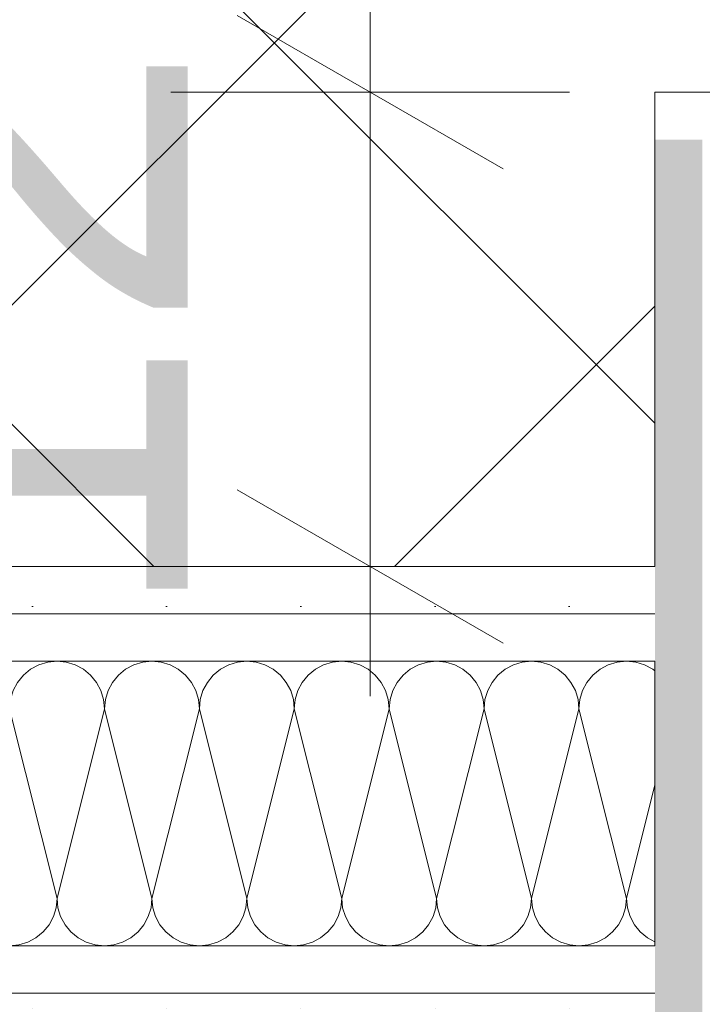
# Model space of a CAD drawing. Header units: metres. Extents: x -3.6 to 84.5, y -11 to 16.8.
# Tile 231 of 256: x 43.378 to 43.557, y 3.82 to 4.079. Entities that reach past the tile are written whole.
import ezdxf

# ---------------------------------------------------------------- set-up
doc = ezdxf.new("R2010")
doc.units = ezdxf.units.M
doc.header["$MEASUREMENT"] = 0
doc.linetypes.add('Punktlinie weit', pattern=[0.060000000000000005, 0.01, -0.05])
for name, color, linetype in [('154 - Bemaßung_ Beschriftung.Ausbau - Deckenspiegel', 7, 'Continuous'), ('Neubau_606 - Struktur.Wand Innen Ausbau', 7, 'Continuous'), ('Neubau_651 - Abdeckung.Decke abgehängt_ bekleidet', 7, 'Continuous')]:
    doc.layers.add(name, color=color, linetype=linetype)
doc.styles.add('ERSTELLTER_STIL_2', font='txt')
doc.dimstyles.new('ERSTELLTER_STIL__1', dxfattribs={"dimtxt": 0.1, "dimasz": 0.0532, "dimexe": 0.18, "dimexo": 0.0625, "dimgap": 0, "dimtad": 1, "dimzin": 0, "dimdsep": 46, "dimtxsty": 'ERSTELLTER_STIL_2', "dimblk": 'ARROWHEAD_2', "dimblk1": 'ARROWHEAD_2', "dimblk2": 'ARROWHEAD_2', "dimcen": 0.09, "dimse1": 1, "dimse2": 1, "dimclrd": 7, "dimclre": 7, "dimclrt": 7, "dimazin": 0, "dimtfac": 1, "dimtdec": 4, "dimtmove": 2, "dimatfit": 3, "dimfxl": 1, "dimtolj": 1, "dimtzin": 0, "dimarcsym": 0})
doc.dimstyles.new('ERSTELLTER_STIL__2', dxfattribs={"dimtxt": 0.1, "dimasz": 0.0532, "dimexe": 0.18, "dimexo": 0.0625, "dimgap": 0, "dimtad": 1, "dimzin": 0, "dimdsep": 46, "dimtxsty": 'ERSTELLTER_STIL_2', "dimblk": 'ARROWHEAD_2', "dimblk1": 'ARROWHEAD_2', "dimblk2": 'ARROWHEAD_2', "dimcen": 0.09, "dimse1": 1, "dimse2": 1, "dimclrd": 7, "dimclre": 7, "dimclrt": 7, "dimazin": 0, "dimtfac": 1, "dimtdec": 4, "dimtmove": 0, "dimatfit": 3, "dimfxl": 1, "dimtolj": 1, "dimtzin": 0, "dimarcsym": 0})
pattern_1 = [(45, (0, 0), (-0.01767766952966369, 0.01767766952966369), [0, -0.025])]

# ---------------------------------------------------------------- blocks, each defined once
blk = doc.blocks.new('*X133')
at = {"layer": 'Neubau_606 - Struktur.Wand Innen Ausbau', "color": 7, "linetype": 'Continuous', "lineweight": 5}
for p, q in [((43.21006377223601, 3.909758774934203), (43.2099890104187, 3.909736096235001)), ((43.21250235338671, 3.909998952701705), (43.21006377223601, 3.909758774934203)), ((43.21494103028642, 3.909758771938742), (43.21250244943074, 3.909998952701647)), ((43.2172859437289, 3.909047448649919), (43.21494103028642, 3.909758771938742)), ((43.21944702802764, 3.907892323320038), (43.2172859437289, 3.909047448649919)), ((43.23271885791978, 3.9090474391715), (43.23055777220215, 3.907892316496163)), ((43.23506377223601, 3.909758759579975), (43.23271885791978, 3.9090474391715)), ((43.23750235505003, 3.9099989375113), (43.23506377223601, 3.909758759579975)), ((43.23994103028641, 3.909758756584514), (43.23750244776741, 3.909998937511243)), ((43.2422859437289, 3.909047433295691), (43.23994103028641, 3.909758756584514)), ((43.24444702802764, 3.907892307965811), (43.2422859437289, 3.909047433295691)), ((43.25771885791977, 3.909047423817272), (43.25555777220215, 3.907892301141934)), ((43.260063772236, 3.909758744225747), (43.25771885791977, 3.909047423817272)), ((43.26250235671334, 3.909998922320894), (43.260063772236, 3.909758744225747)), ((43.26494103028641, 3.909758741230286), (43.26250244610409, 3.909998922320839)), ((43.26728594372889, 3.909047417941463), (43.26494103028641, 3.909758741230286)), ((43.26944702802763, 3.907892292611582), (43.26728594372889, 3.909047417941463)), ((43.28271885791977, 3.909047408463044), (43.28055777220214, 3.907892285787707)), ((43.285063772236, 3.90975872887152), (43.28271885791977, 3.909047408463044)), ((43.28750240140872, 3.909998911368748), (43.285063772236, 3.90975872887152)), ((43.28994103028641, 3.909758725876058), (43.28750240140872, 3.909998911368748)), ((43.29228594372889, 3.909047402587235), (43.28994103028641, 3.909758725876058)), ((43.29444702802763, 3.907892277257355), (43.29228594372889, 3.909047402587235)), ((43.30771885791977, 3.909047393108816), (43.30555777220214, 3.907892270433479)), ((43.310063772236, 3.909758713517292), (43.30771885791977, 3.909047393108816)), ((43.31250240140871, 3.909998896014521), (43.310063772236, 3.909758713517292)), ((43.3149410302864, 3.90975871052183), (43.31250240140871, 3.909998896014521)), ((43.31728594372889, 3.909047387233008), (43.3149410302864, 3.90975871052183)), ((43.31944702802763, 3.907892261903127), (43.31728594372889, 3.909047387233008)), ((43.33271885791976, 3.909047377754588), (43.33055777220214, 3.907892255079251)), ((43.33506377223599, 3.909758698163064), (43.33271885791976, 3.909047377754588)), ((43.33750240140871, 3.909998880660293), (43.33506377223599, 3.909758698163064)), ((43.3399410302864, 3.909758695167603), (43.33750240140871, 3.909998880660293)), ((43.34228594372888, 3.90904737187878), (43.3399410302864, 3.909758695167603)), ((43.34444702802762, 3.907892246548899), (43.34228594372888, 3.90904737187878)), ((43.35771885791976, 3.909047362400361), (43.35555777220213, 3.907892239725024)), ((43.36006377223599, 3.909758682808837), (43.35771885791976, 3.909047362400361)), ((43.3625024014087, 3.909998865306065), (43.36006377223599, 3.909758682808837)), ((43.3649410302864, 3.909758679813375), (43.3625024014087, 3.909998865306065)), ((43.36728594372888, 3.909047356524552), (43.3649410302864, 3.909758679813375)), ((43.36944702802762, 3.907892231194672), (43.36728594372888, 3.909047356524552)), ((43.38271885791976, 3.909047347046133), (43.38055777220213, 3.907892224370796)), ((43.38506377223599, 3.909758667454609), (43.38271885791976, 3.909047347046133)), ((43.3875024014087, 3.909998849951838), (43.38506377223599, 3.909758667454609)), ((43.38994103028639, 3.909758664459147), (43.3875024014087, 3.909998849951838)), ((43.39228594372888, 3.909047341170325), (43.38994103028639, 3.909758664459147)), ((43.39444702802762, 3.907892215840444), (43.39228594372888, 3.909047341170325)), ((43.40771885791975, 3.909047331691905), (43.40555777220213, 3.907892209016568)), ((43.41006377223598, 3.909758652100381), (43.40771885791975, 3.909047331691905)), ((43.41250240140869, 3.90999883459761), (43.41006377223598, 3.909758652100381)), ((43.41494103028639, 3.90975864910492), (43.41250240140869, 3.90999883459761)), ((43.41728594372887, 3.909047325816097), (43.41494103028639, 3.90975864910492)), ((43.41944702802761, 3.907892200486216), (43.41728594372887, 3.909047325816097)), ((43.43271885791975, 3.909047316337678), (43.43055777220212, 3.90789219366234)), ((43.43506377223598, 3.909758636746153), (43.43271885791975, 3.909047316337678)), ((43.43750240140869, 3.909998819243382), (43.43506377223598, 3.909758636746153)), ((43.43994103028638, 3.909758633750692), (43.43750240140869, 3.909998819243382)), ((43.44228594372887, 3.909047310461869), (43.43994103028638, 3.909758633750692)), ((43.44444702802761, 3.907892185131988), (43.44228594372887, 3.909047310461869)), ((43.45771885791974, 3.90904730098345), (43.45555777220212, 3.907892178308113)), ((43.46006377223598, 3.909758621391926), (43.45771885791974, 3.90904730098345)), ((43.46250240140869, 3.909998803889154), (43.46006377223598, 3.909758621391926)), ((43.46494103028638, 3.909758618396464), (43.46250240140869, 3.909998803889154)), ((43.46728594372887, 3.909047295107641), (43.46494103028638, 3.909758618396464)), ((43.46944702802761, 3.907892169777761), (43.46728594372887, 3.909047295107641)), ((43.48271885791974, 3.909047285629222), (43.48055777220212, 3.907892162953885)), ((43.48506377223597, 3.909758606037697), (43.48271885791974, 3.909047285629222)), ((43.48750240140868, 3.909998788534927), (43.48506377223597, 3.909758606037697)), ((43.48994103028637, 3.909758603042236), (43.48750240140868, 3.909998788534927)), ((43.49228594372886, 3.909047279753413), (43.48994103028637, 3.909758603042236)), ((43.4944470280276, 3.907892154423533), (43.49228594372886, 3.909047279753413)), ((43.50771885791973, 3.909047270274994), (43.50555777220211, 3.907892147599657)), ((43.51006377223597, 3.90975859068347), (43.50771885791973, 3.909047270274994)), ((43.51250237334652, 3.909998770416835), (43.51006377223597, 3.90975859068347)), ((43.51494103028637, 3.909758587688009), (43.51250242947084, 3.9099987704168)), ((43.51728594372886, 3.909047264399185), (43.51494103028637, 3.909758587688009)), ((43.5194470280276, 3.907892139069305), (43.51728594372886, 3.909047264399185)), ((43.53271885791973, 3.909047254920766), (43.53055777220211, 3.907892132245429)), ((43.53506377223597, 3.909758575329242), (43.53271885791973, 3.909047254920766)), ((43.53750237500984, 3.909998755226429), (43.53506377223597, 3.909758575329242)), ((43.53994103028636, 3.90975857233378), (43.53750242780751, 3.909998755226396)), ((43.54228594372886, 3.909047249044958), (43.53994103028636, 3.90975857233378)), ((43.5444470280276, 3.907892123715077), (43.54228594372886, 3.909047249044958)), ((43.22134123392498, 3.906337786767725), (43.21944702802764, 3.907892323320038)), ((43.22289576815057, 3.904443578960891), (43.22134123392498, 3.906337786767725)), ((43.22866356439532, 3.906337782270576), (43.22710902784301, 3.904443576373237)), ((43.23055777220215, 3.907892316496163), (43.22866356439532, 3.906337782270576)), ((43.24634123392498, 3.906337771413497), (43.24444702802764, 3.907892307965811)), ((43.24789576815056, 3.904443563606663), (43.24634123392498, 3.906337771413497)), ((43.25366356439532, 3.906337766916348), (43.25210902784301, 3.904443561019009)), ((43.25555777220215, 3.907892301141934), (43.25366356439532, 3.906337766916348)), ((43.27134123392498, 3.90633775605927), (43.26944702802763, 3.907892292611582)), ((43.27289576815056, 3.904443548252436), (43.27134123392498, 3.90633775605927)), ((43.27866356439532, 3.90633775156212), (43.277109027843, 3.904443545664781)), ((43.28055777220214, 3.907892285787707), (43.27866356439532, 3.90633775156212)), ((43.29634123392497, 3.906337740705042), (43.29444702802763, 3.907892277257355)), ((43.29789576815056, 3.904443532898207), (43.29634123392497, 3.906337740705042)), ((43.30366356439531, 3.906337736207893), (43.302109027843, 3.904443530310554)), ((43.30555777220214, 3.907892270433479), (43.30366356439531, 3.906337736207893)), ((43.32134123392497, 3.906337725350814), (43.31944702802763, 3.907892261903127)), ((43.32289576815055, 3.90444351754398), (43.32134123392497, 3.906337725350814)), ((43.32866356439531, 3.906337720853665), (43.32710902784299, 3.904443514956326)), ((43.33055777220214, 3.907892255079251), (43.32866356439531, 3.906337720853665)), ((43.34634123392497, 3.906337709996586), (43.34444702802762, 3.907892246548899)), ((43.34789576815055, 3.904443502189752), (43.34634123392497, 3.906337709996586)), ((43.3536635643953, 3.906337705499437), (43.35210902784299, 3.904443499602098)), ((43.35555777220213, 3.907892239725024), (43.3536635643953, 3.906337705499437)), ((43.37134123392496, 3.906337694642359), (43.36944702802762, 3.907892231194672)), ((43.37289576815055, 3.904443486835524), (43.37134123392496, 3.906337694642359)), ((43.3786635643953, 3.90633769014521), (43.37710902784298, 3.904443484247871)), ((43.38055777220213, 3.907892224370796), (43.3786635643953, 3.90633769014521)), ((43.39634123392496, 3.906337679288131), (43.39444702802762, 3.907892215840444)), ((43.39789576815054, 3.904443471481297), (43.39634123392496, 3.906337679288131)), ((43.40366356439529, 3.906337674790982), (43.40210902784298, 3.904443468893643)), ((43.40555777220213, 3.907892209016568), (43.40366356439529, 3.906337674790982)), ((43.42134123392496, 3.906337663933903), (43.41944702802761, 3.907892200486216)), ((43.42289576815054, 3.904443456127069), (43.42134123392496, 3.906337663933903)), ((43.42866356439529, 3.906337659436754), (43.42710902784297, 3.904443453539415)), ((43.43055777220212, 3.90789219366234), (43.42866356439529, 3.906337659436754)), ((43.44634123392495, 3.906337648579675), (43.44444702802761, 3.907892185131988)), ((43.44789576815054, 3.904443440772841), (43.44634123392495, 3.906337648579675)), ((43.45366356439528, 3.906337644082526), (43.45210902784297, 3.904443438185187)), ((43.45555777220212, 3.907892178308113), (43.45366356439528, 3.906337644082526)), ((43.47134123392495, 3.906337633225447), (43.46944702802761, 3.907892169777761)), ((43.47289576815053, 3.904443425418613), (43.47134123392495, 3.906337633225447)), ((43.47866356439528, 3.906337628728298), (43.47710902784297, 3.904443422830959)), ((43.48055777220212, 3.907892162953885), (43.47866356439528, 3.906337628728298)), ((43.49634123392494, 3.90633761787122), (43.4944470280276, 3.907892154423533)), ((43.49789576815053, 3.904443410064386), (43.49634123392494, 3.90633761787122)), ((43.50366356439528, 3.90633761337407), (43.50210902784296, 3.904443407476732)), ((43.50555777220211, 3.907892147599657), (43.50366356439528, 3.90633761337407)), ((43.52134123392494, 3.906337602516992), (43.5194470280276, 3.907892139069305)), ((43.52289576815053, 3.904443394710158), (43.52134123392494, 3.906337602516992)), ((43.52866356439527, 3.906337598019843), (43.52710902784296, 3.904443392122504)), ((43.53055777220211, 3.907892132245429), (43.52866356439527, 3.906337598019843)), ((43.5449880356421, 3.90744812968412), (43.5444470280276, 3.907892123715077)), ((43.22405089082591, 3.902282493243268), (43.22289576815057, 3.904443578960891)), ((43.22710902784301, 3.904443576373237), (43.22595390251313, 3.902282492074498)), ((43.24905089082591, 3.902282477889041), (43.24789576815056, 3.904443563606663)), ((43.25210902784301, 3.904443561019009), (43.25095390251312, 3.90228247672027)), ((43.2740508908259, 3.902282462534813), (43.27289576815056, 3.904443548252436)), ((43.277109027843, 3.904443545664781), (43.27595390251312, 3.902282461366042)), ((43.2990508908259, 3.902282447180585), (43.29789576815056, 3.904443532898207)), ((43.302109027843, 3.904443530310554), (43.30095390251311, 3.902282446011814)), ((43.32405089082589, 3.902282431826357), (43.32289576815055, 3.90444351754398)), ((43.32710902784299, 3.904443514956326), (43.32595390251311, 3.902282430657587)), ((43.34905089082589, 3.90228241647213), (43.34789576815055, 3.904443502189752)), ((43.35210902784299, 3.904443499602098), (43.3509539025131, 3.902282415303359)), ((43.37405089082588, 3.902282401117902), (43.37289576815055, 3.904443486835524)), ((43.37710902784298, 3.904443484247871), (43.3759539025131, 3.902282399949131)), ((43.39905089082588, 3.902282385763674), (43.39789576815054, 3.904443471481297)), ((43.40210902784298, 3.904443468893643), (43.4009539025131, 3.902282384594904)), ((43.42405089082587, 3.902282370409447), (43.42289576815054, 3.904443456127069)), ((43.42710902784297, 3.904443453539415), (43.42595390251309, 3.902282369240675)), ((43.44905089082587, 3.902282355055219), (43.44789576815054, 3.904443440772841)), ((43.45210902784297, 3.904443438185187), (43.45095390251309, 3.902282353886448)), ((43.47405089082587, 3.902282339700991), (43.47289576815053, 3.904443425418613)), ((43.47710902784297, 3.904443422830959), (43.47595390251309, 3.90228233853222)), ((43.49905089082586, 3.902282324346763), (43.49789576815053, 3.904443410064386)), ((43.50210902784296, 3.904443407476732), (43.50095390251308, 3.902282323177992)), ((43.52405089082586, 3.902282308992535), (43.52289576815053, 3.904443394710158)), ((43.52710902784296, 3.904443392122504), (43.52595390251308, 3.902282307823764)), ((43.22476221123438, 3.899937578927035), (43.22405089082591, 3.902282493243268)), ((43.22595390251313, 3.902282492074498), (43.2252425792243, 3.899937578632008)), ((43.24976221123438, 3.899937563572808), (43.24905089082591, 3.902282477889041)), ((43.25095390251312, 3.90228247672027), (43.2502425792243, 3.89993756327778)), ((43.27476221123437, 3.899937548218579), (43.2740508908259, 3.902282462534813)), ((43.27595390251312, 3.902282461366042), (43.2752425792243, 3.899937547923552)), ((43.29976221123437, 3.899937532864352), (43.2990508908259, 3.902282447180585)), ((43.30095390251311, 3.902282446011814), (43.30024257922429, 3.899937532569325)), ((43.32476221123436, 3.899937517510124), (43.32405089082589, 3.902282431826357)), ((43.32595390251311, 3.902282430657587), (43.32524257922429, 3.899937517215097)), ((43.34976221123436, 3.899937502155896), (43.34905089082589, 3.90228241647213)), ((43.3509539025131, 3.902282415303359), (43.35024257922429, 3.899937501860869)), ((43.37476221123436, 3.899937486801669), (43.37405089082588, 3.902282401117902)), ((43.3759539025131, 3.902282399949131), (43.37524257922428, 3.899937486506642)), ((43.39976221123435, 3.899937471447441), (43.39905089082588, 3.902282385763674)), ((43.4009539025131, 3.902282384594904), (43.40024257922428, 3.899937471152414)), ((43.42476221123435, 3.899937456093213), (43.42405089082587, 3.902282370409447)), ((43.42595390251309, 3.902282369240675), (43.42524257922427, 3.899937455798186)), ((43.44976221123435, 3.899937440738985), (43.44905089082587, 3.902282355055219)), ((43.45095390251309, 3.902282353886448), (43.45024257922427, 3.899937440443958)), ((43.47476221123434, 3.899937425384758), (43.47405089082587, 3.902282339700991)), ((43.47595390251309, 3.90228233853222), (43.47524257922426, 3.89993742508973)), ((43.49976221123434, 3.89993741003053), (43.49905089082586, 3.902282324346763)), ((43.50095390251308, 3.902282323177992), (43.50024257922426, 3.899937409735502)), ((43.52476221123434, 3.899937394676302), (43.52405089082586, 3.902282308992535)), ((43.52595390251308, 3.902282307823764), (43.52524257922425, 3.899937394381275)), ((43.22500239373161, 3.89749894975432), (43.22476221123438, 3.899937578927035)), ((43.2252425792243, 3.899937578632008), (43.22500239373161, 3.89749894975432)), ((43.25000239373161, 3.897498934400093), (43.24976221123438, 3.899937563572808)), ((43.2502425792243, 3.89993756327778), (43.25000239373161, 3.897498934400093)), ((43.2750023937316, 3.897498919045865), (43.27476221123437, 3.899937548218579)), ((43.2752425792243, 3.899937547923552), (43.2750023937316, 3.897498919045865)), ((43.3000023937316, 3.897498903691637), (43.29976221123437, 3.899937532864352)), ((43.30024257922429, 3.899937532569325), (43.3000023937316, 3.897498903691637)), ((43.32500239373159, 3.897498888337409), (43.32476221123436, 3.899937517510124)), ((43.32524257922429, 3.899937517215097), (43.32500239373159, 3.897498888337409)), ((43.35000239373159, 3.897498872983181), (43.34976221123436, 3.899937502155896)), ((43.35024257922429, 3.899937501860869), (43.35000239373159, 3.897498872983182)), ((43.37500239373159, 3.897498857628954), (43.37476221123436, 3.899937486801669)), ((43.37524257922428, 3.899937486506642), (43.37500239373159, 3.897498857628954)), ((43.40000239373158, 3.897498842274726), (43.39976221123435, 3.899937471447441)), ((43.40024257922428, 3.899937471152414), (43.40000239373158, 3.897498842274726)), ((43.42500239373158, 3.897498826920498), (43.42476221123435, 3.899937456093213)), ((43.42524257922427, 3.899937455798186), (43.42500239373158, 3.897498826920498)), ((43.45000239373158, 3.89749881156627), (43.44976221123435, 3.899937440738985)), ((43.45024257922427, 3.899937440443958), (43.45000239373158, 3.89749881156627)), ((43.47500239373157, 3.897498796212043), (43.47476221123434, 3.899937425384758)), ((43.47524257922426, 3.89993742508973), (43.47500239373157, 3.897498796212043)), ((43.50000239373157, 3.897498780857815), (43.49976221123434, 3.89993741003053)), ((43.50024257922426, 3.899937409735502), (43.50000239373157, 3.897498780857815)), ((43.52500239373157, 3.897498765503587), (43.52476221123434, 3.899937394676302)), ((43.52524257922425, 3.899937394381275), (43.52500239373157, 3.897498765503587)), ((43.22500239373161, 3.89749894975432), (43.21250236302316, 3.847498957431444)), ((43.22500239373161, 3.89749894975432), (43.23750236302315, 3.847498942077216)), ((43.25000239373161, 3.897498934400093), (43.23750236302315, 3.847498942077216)), ((43.25000239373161, 3.897498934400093), (43.26250236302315, 3.847498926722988)), ((43.2750023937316, 3.897498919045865), (43.26250236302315, 3.847498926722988)), ((43.2750023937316, 3.897498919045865), (43.28750236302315, 3.84749891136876)), ((43.3000023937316, 3.897498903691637), (43.28750236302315, 3.84749891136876)), ((43.3000023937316, 3.897498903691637), (43.31250236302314, 3.847498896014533)), ((43.32500239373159, 3.897498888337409), (43.31250236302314, 3.847498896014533)), ((43.32500239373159, 3.897498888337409), (43.33750236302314, 3.847498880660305)), ((43.35000239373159, 3.897498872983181), (43.33750236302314, 3.847498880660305)), ((43.35000239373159, 3.897498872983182), (43.36250236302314, 3.847498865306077)), ((43.37500239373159, 3.897498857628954), (43.36250236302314, 3.847498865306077)), ((43.37500239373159, 3.897498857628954), (43.38750236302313, 3.84749884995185)), ((43.40000239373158, 3.897498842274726), (43.38750236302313, 3.84749884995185)), ((43.40000239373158, 3.897498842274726), (43.41250236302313, 3.847498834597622)), ((43.42500239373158, 3.897498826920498), (43.41250236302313, 3.847498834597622)), ((43.42500239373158, 3.897498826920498), (43.43750236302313, 3.847498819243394)), ((43.45000239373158, 3.89749881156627), (43.43750236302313, 3.847498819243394)), ((43.45000239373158, 3.89749881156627), (43.46250236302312, 3.847498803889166)), ((43.47500239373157, 3.897498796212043), (43.46250236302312, 3.847498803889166)), ((43.47500239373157, 3.897498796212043), (43.48750236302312, 3.847498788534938)), ((43.50000239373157, 3.897498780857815), (43.48750236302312, 3.847498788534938)), ((43.50000239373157, 3.897498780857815), (43.51250236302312, 3.84749877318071)), ((43.52500239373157, 3.897498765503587), (43.51250236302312, 3.84749877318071)), ((43.52500239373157, 3.897498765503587), (43.53750236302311, 3.847498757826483)), ((43.5449880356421, 3.877441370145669), (43.53750236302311, 3.847498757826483)), ((43.20998893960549, 3.857552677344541), (43.21250236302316, 3.847498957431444)), ((43.21226217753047, 3.845060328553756), (43.21250236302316, 3.847498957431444)), ((43.21250236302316, 3.847498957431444), (43.21274254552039, 3.845060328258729)), ((43.23726217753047, 3.845060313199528), (43.23750236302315, 3.847498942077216)), ((43.23750236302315, 3.847498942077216), (43.23774254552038, 3.845060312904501)), ((43.26226217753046, 3.845060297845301), (43.26250236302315, 3.847498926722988)), ((43.26250236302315, 3.847498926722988), (43.26274254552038, 3.845060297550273)), ((43.28726217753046, 3.845060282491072), (43.28750236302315, 3.84749891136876)), ((43.28750236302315, 3.84749891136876), (43.28774254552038, 3.845060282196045)), ((43.31226217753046, 3.845060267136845), (43.31250236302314, 3.847498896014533)), ((43.31250236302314, 3.847498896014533), (43.31274254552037, 3.845060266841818)), ((43.33726217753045, 3.845060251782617), (43.33750236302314, 3.847498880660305)), ((43.33750236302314, 3.847498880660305), (43.33774254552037, 3.84506025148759)), ((43.36226217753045, 3.84506023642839), (43.36250236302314, 3.847498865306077)), ((43.36250236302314, 3.847498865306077), (43.36274254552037, 3.845060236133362)), ((43.38726217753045, 3.845060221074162), (43.38750236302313, 3.84749884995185)), ((43.38750236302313, 3.84749884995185), (43.38774254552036, 3.845060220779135)), ((43.41226217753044, 3.845060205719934), (43.41250236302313, 3.847498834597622)), ((43.41250236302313, 3.847498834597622), (43.41274254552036, 3.845060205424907)), ((43.43726217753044, 3.845060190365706), (43.43750236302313, 3.847498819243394)), ((43.43750236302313, 3.847498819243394), (43.43774254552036, 3.845060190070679)), ((43.46226217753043, 3.845060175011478), (43.46250236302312, 3.847498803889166)), ((43.46250236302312, 3.847498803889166), (43.46274254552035, 3.845060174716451)), ((43.48726217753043, 3.845060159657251), (43.48750236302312, 3.847498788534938)), ((43.48750236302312, 3.847498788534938), (43.48774254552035, 3.845060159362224)), ((43.51226217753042, 3.845060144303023), (43.51250236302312, 3.84749877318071)), ((43.51250236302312, 3.84749877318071), (43.51274254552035, 3.845060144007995)), ((43.53726217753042, 3.845060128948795), (43.53750236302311, 3.847498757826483)), ((43.53750236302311, 3.847498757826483), (43.53774254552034, 3.845060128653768)), ((43.21155085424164, 3.842715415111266), (43.21226217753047, 3.845060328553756)), ((43.21274254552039, 3.845060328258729), (43.21345386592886, 3.842715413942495)), ((43.23655085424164, 3.842715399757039), (43.23726217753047, 3.845060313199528)), ((43.23774254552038, 3.845060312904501), (43.23845386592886, 3.842715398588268)), ((43.26155085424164, 3.842715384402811), (43.26226217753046, 3.845060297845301)), ((43.26274254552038, 3.845060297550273), (43.26345386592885, 3.84271538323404)), ((43.28655085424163, 3.842715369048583), (43.28726217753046, 3.845060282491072)), ((43.28774254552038, 3.845060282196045), (43.28845386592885, 3.842715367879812)), ((43.31155085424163, 3.842715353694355), (43.31226217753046, 3.845060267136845)), ((43.31274254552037, 3.845060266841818), (43.31345386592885, 3.842715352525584)), ((43.33655085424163, 3.842715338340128), (43.33726217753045, 3.845060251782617)), ((43.33774254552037, 3.84506025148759), (43.33845386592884, 3.842715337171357)), ((43.36155085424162, 3.8427153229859), (43.36226217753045, 3.84506023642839)), ((43.36274254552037, 3.845060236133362), (43.36345386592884, 3.842715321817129)), ((43.38655085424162, 3.842715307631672), (43.38726217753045, 3.845060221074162)), ((43.38774254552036, 3.845060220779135), (43.38845386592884, 3.842715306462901)), ((43.41155085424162, 3.842715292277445), (43.41226217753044, 3.845060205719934)), ((43.41274254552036, 3.845060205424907), (43.41345386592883, 3.842715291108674)), ((43.43655085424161, 3.842715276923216), (43.43726217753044, 3.845060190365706)), ((43.43774254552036, 3.845060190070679), (43.43845386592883, 3.842715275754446)), ((43.46155085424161, 3.842715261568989), (43.46226217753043, 3.845060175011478)), ((43.46274254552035, 3.845060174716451), (43.46345386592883, 3.842715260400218)), ((43.48655085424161, 3.842715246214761), (43.48726217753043, 3.845060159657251)), ((43.48774254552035, 3.845060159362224), (43.48845386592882, 3.84271524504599)), ((43.5115508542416, 3.842715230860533), (43.51226217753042, 3.845060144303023)), ((43.51274254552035, 3.845060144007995), (43.51345386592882, 3.842715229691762)), ((43.5365508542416, 3.842715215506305), (43.53726217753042, 3.845060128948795)), ((43.53774254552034, 3.845060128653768), (43.53845386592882, 3.842715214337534)), ((43.21039572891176, 3.840554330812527), (43.21155085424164, 3.842715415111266)), ((43.21345386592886, 3.842715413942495), (43.2146089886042, 3.840554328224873)), ((43.23539572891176, 3.840554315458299), (43.23655085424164, 3.842715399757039)), ((43.23845386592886, 3.842715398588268), (43.2396089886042, 3.840554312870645)), ((43.26039572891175, 3.840554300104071), (43.26155085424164, 3.842715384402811)), ((43.26345386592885, 3.84271538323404), (43.26460898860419, 3.840554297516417)), ((43.28539572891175, 3.840554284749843), (43.28655085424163, 3.842715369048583)), ((43.28845386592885, 3.842715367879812), (43.28960898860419, 3.84055428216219)), ((43.31039572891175, 3.840554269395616), (43.31155085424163, 3.842715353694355)), ((43.31345386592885, 3.842715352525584), (43.31460898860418, 3.840554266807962)), ((43.33539572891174, 3.840554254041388), (43.33655085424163, 3.842715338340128)), ((43.33845386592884, 3.842715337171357), (43.33960898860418, 3.840554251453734)), ((43.36039572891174, 3.84055423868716), (43.36155085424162, 3.8427153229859)), ((43.36345386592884, 3.842715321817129), (43.36460898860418, 3.840554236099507)), ((43.38539572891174, 3.840554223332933), (43.38655085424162, 3.842715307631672)), ((43.38845386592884, 3.842715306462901), (43.38960898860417, 3.840554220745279)), ((43.41039572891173, 3.840554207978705), (43.41155085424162, 3.842715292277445)), ((43.41345386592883, 3.842715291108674), (43.41460898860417, 3.840554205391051)), ((43.43539572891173, 3.840554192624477), (43.43655085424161, 3.842715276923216)), ((43.43845386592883, 3.842715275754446), (43.43960898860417, 3.840554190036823)), ((43.46039572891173, 3.840554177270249), (43.46155085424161, 3.842715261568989)), ((43.46345386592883, 3.842715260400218), (43.46460898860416, 3.840554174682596)), ((43.48539572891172, 3.840554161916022), (43.48655085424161, 3.842715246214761)), ((43.48845386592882, 3.84271524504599), (43.48960898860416, 3.840554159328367)), ((43.51039572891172, 3.840554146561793), (43.5115508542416, 3.842715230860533)), ((43.51345386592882, 3.842715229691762), (43.51460898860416, 3.84055414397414)), ((43.53539572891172, 3.840554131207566), (43.5365508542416, 3.842715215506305)), ((43.53845386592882, 3.842715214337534), (43.53960898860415, 3.840554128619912)), ((43.20998891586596, 3.84005862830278), (43.21039572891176, 3.840554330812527)), ((43.2146089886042, 3.840554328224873), (43.21616352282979, 3.838660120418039)), ((43.21616352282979, 3.838660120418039), (43.21805772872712, 3.837105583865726)), ((43.23194698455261, 3.837105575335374), (43.23384119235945, 3.83866010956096)), ((43.23384119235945, 3.83866010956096), (43.23539572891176, 3.840554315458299)), ((43.2396089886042, 3.840554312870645), (43.24116352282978, 3.838660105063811)), ((43.24116352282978, 3.838660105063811), (43.24305772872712, 3.837105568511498)), ((43.25694698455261, 3.837105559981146), (43.25884119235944, 3.838660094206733)), ((43.25884119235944, 3.838660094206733), (43.26039572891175, 3.840554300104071)), ((43.26460898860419, 3.840554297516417), (43.26616352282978, 3.838660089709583)), ((43.26616352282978, 3.838660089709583), (43.26805772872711, 3.83710555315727)), ((43.2819469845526, 3.837105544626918), (43.28384119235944, 3.838660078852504)), ((43.28384119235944, 3.838660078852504), (43.28539572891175, 3.840554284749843)), ((43.28960898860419, 3.84055428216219), (43.29116352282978, 3.838660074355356)), ((43.29116352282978, 3.838660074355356), (43.29305772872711, 3.837105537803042)), ((43.3069469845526, 3.83710552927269), (43.30884119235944, 3.838660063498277)), ((43.30884119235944, 3.838660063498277), (43.31039572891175, 3.840554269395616)), ((43.31460898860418, 3.840554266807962), (43.31616352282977, 3.838660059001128)), ((43.31616352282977, 3.838660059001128), (43.31805772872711, 3.837105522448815)), ((43.3319469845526, 3.837105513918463), (43.33384119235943, 3.838660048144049)), ((43.33384119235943, 3.838660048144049), (43.33539572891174, 3.840554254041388)), ((43.33960898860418, 3.840554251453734), (43.34116352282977, 3.8386600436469)), ((43.34116352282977, 3.8386600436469), (43.3430577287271, 3.837105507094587)), ((43.35694698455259, 3.837105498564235), (43.35884119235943, 3.838660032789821)), ((43.35884119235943, 3.838660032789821), (43.36039572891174, 3.84055423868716)), ((43.36460898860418, 3.840554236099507), (43.36616352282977, 3.838660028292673)), ((43.36616352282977, 3.838660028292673), (43.3680577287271, 3.837105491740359)), ((43.38194698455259, 3.837105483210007), (43.38384119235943, 3.838660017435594)), ((43.38384119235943, 3.838660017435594), (43.38539572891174, 3.840554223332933)), ((43.38960898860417, 3.840554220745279), (43.39116352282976, 3.838660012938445)), ((43.39116352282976, 3.838660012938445), (43.3930577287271, 3.837105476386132)), ((43.40694698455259, 3.83710546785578), (43.40884119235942, 3.838660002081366)), ((43.40884119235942, 3.838660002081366), (43.41039572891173, 3.840554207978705)), ((43.41460898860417, 3.840554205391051), (43.41616352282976, 3.838659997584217)), ((43.41616352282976, 3.838659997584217), (43.41805772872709, 3.837105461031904)), ((43.43194698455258, 3.837105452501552), (43.43384119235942, 3.838659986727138)), ((43.43384119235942, 3.838659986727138), (43.43539572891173, 3.840554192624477)), ((43.43960898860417, 3.840554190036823), (43.44116352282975, 3.838659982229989)), ((43.44116352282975, 3.838659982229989), (43.44305772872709, 3.837105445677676)), ((43.45694698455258, 3.837105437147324), (43.45884119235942, 3.83865997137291)), ((43.45884119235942, 3.83865997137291), (43.46039572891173, 3.840554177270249)), ((43.46460898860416, 3.840554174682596), (43.46616352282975, 3.838659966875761)), ((43.46616352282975, 3.838659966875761), (43.46805772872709, 3.837105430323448)), ((43.48194698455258, 3.837105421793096), (43.48384119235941, 3.838659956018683)), ((43.48384119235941, 3.838659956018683), (43.48539572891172, 3.840554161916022)), ((43.48960898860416, 3.840554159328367), (43.49116352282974, 3.838659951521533)), ((43.49116352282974, 3.838659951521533), (43.49305772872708, 3.837105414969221)), ((43.50694698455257, 3.837105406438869), (43.50884119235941, 3.838659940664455)), ((43.50884119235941, 3.838659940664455), (43.51039572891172, 3.840554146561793)), ((43.51460898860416, 3.84055414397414), (43.51616352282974, 3.838659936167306)), ((43.51616352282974, 3.838659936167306), (43.51805772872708, 3.837105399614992)), ((43.53194698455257, 3.83710539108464), (43.5338411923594, 3.838659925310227)), ((43.5338411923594, 3.838659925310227), (43.53539572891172, 3.840554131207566)), ((43.53960898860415, 3.840554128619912), (43.54116352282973, 3.838659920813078)), ((43.54116352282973, 3.838659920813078), (43.54305772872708, 3.837105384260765)), ((43.21805772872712, 3.837105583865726), (43.22021881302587, 3.835950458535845)), ((43.22021881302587, 3.835950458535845), (43.22256372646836, 3.835239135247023)), ((43.22744098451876, 3.835239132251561), (43.22978589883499, 3.835950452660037)), ((43.22978589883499, 3.835950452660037), (43.23194698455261, 3.837105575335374)), ((43.24305772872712, 3.837105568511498), (43.24521881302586, 3.835950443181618)), ((43.24521881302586, 3.835950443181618), (43.24756372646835, 3.835239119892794)), ((43.25244098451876, 3.835239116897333), (43.25478589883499, 3.835950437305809)), ((43.25478589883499, 3.835950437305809), (43.25694698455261, 3.837105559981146)), ((43.26805772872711, 3.83710555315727), (43.27021881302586, 3.835950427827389)), ((43.27021881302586, 3.835950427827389), (43.27256372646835, 3.835239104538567)), ((43.27744098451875, 3.835239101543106), (43.27978589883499, 3.835950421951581)), ((43.27978589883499, 3.835950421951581), (43.2819469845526, 3.837105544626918)), ((43.29305772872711, 3.837105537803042), (43.29521881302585, 3.835950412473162)), ((43.29521881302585, 3.835950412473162), (43.29756372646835, 3.835239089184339)), ((43.30244098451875, 3.835239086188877), (43.30478589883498, 3.835950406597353)), ((43.30478589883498, 3.835950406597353), (43.3069469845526, 3.83710552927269)), ((43.31805772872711, 3.837105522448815), (43.32021881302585, 3.835950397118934)), ((43.32021881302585, 3.835950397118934), (43.32256372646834, 3.835239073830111)), ((43.32744098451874, 3.83523907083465), (43.32978589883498, 3.835950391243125)), ((43.32978589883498, 3.835950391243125), (43.3319469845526, 3.837105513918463)), ((43.3430577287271, 3.837105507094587), (43.34521881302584, 3.835950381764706)), ((43.34521881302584, 3.835950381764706), (43.34756372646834, 3.835239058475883)), ((43.35244098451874, 3.835239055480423), (43.35478589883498, 3.835950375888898)), ((43.35478589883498, 3.835950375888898), (43.35694698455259, 3.837105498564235)), ((43.3680577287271, 3.837105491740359), (43.37021881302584, 3.835950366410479)), ((43.37021881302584, 3.835950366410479), (43.37256372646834, 3.835239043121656)), ((43.37744098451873, 3.835239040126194), (43.37978589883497, 3.83595036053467)), ((43.37978589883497, 3.83595036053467), (43.38194698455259, 3.837105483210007)), ((43.3930577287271, 3.837105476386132), (43.39521881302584, 3.835950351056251)), ((43.39521881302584, 3.835950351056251), (43.39756372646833, 3.835239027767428)), ((43.40244098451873, 3.835239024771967), (43.40478589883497, 3.835950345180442)), ((43.40478589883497, 3.835950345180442), (43.40694698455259, 3.83710546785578)), ((43.41805772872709, 3.837105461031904), (43.42021881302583, 3.835950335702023)), ((43.42021881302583, 3.835950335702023), (43.42256372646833, 3.8352390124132)), ((43.42744098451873, 3.835239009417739), (43.42978589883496, 3.835950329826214)), ((43.42978589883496, 3.835950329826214), (43.43194698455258, 3.837105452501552)), ((43.44305772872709, 3.837105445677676), (43.44521881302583, 3.835950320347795)), ((43.44521881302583, 3.835950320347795), (43.44756372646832, 3.835238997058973)), ((43.45244098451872, 3.835238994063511), (43.45478589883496, 3.835950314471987)), ((43.45478589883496, 3.835950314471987), (43.45694698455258, 3.837105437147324)), ((43.46805772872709, 3.837105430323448), (43.47021881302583, 3.835950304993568)), ((43.47021881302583, 3.835950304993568), (43.47256372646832, 3.835238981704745)), ((43.47744098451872, 3.835238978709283), (43.47978589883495, 3.835950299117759)), ((43.47978589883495, 3.835950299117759), (43.48194698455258, 3.837105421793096)), ((43.49305772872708, 3.837105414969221), (43.49521881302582, 3.83595028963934)), ((43.49521881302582, 3.83595028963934), (43.49756372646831, 3.835238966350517)), ((43.50244098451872, 3.835238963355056), (43.50478589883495, 3.835950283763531)), ((43.50478589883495, 3.835950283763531), (43.50694698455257, 3.837105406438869)), ((43.51805772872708, 3.837105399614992), (43.52021881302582, 3.835950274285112)), ((43.52021881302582, 3.835950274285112), (43.52256372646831, 3.835238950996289)), ((43.52744098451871, 3.835238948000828), (43.52978589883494, 3.835950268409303)), ((43.52978589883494, 3.835950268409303), (43.53194698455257, 3.83710539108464)), ((43.54305772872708, 3.837105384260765), (43.5449880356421, 3.836073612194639)), ((43.22256372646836, 3.835239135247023), (43.22500223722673, 3.834998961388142)), ((43.22500247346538, 3.834998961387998), (43.22744098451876, 3.835239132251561)), ((43.24756372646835, 3.835239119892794), (43.25000223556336, 3.834998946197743)), ((43.25000247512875, 3.834998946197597), (43.25244098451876, 3.835239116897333)), ((43.27256372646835, 3.835239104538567), (43.27500223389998, 3.834998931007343)), ((43.27500235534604, 3.834998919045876), (43.27744098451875, 3.835239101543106)), ((43.29756372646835, 3.835239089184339), (43.30000235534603, 3.834998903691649)), ((43.30000235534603, 3.834998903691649), (43.30244098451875, 3.835239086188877)), ((43.32256372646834, 3.835239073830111), (43.32500235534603, 3.834998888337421)), ((43.32500235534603, 3.834998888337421), (43.32744098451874, 3.83523907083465)), ((43.34756372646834, 3.835239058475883), (43.35000235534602, 3.834998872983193)), ((43.35000235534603, 3.834998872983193), (43.35244098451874, 3.835239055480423)), ((43.37256372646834, 3.835239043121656), (43.37500235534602, 3.834998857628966)), ((43.37500235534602, 3.834998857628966), (43.37744098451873, 3.835239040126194)), ((43.39756372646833, 3.835239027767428), (43.40000235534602, 3.834998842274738)), ((43.40000235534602, 3.834998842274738), (43.40244098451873, 3.835239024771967)), ((43.42256372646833, 3.8352390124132), (43.42500235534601, 3.83499882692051)), ((43.42500235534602, 3.83499882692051), (43.42744098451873, 3.835239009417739)), ((43.44756372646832, 3.835238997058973), (43.45000235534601, 3.834998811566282)), ((43.45000235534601, 3.834998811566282), (43.45244098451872, 3.835238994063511)), ((43.47256372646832, 3.835238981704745), (43.47500235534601, 3.834998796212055)), ((43.47500235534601, 3.834998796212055), (43.47744098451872, 3.835238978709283)), ((43.49756372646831, 3.835238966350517), (43.500002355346, 3.834998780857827)), ((43.5000024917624, 3.834998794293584), (43.50244098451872, 3.835238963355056)), ((43.52256372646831, 3.835238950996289), (43.52500221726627, 3.834998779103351)), ((43.52500249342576, 3.834998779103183), (43.52744098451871, 3.835238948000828))]:
    blk.add_line(p, q, dxfattribs=at)
blk = doc.blocks.new('*D187')
at = {"layer": '154 - Bemaßung_ Beschriftung.Ausbau - Deckenspiegel', "color": 7, "linetype": 'Continuous', "lineweight": 5}
for p, q in [((43.43498797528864, 4.080208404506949), (43.50498797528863, 4.039793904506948)), ((43.52248797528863, 4.060001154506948), (43.41748797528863, 4.060001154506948)), ((43.46998797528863, 3.934998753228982), (43.46998797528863, 4.060001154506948)), ((43.43498797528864, 3.955206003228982), (43.50498797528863, 3.914791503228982)), ((43.52248797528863, 3.934998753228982), (43.41748797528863, 3.934998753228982)), ((43.46998797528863, 3.900768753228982), (43.46998797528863, 3.934998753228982))]:
    blk.add_line(p, q, dxfattribs=at)
at = {"layer": '154 - Bemaßung_ Beschriftung.Ausbau - Deckenspiegel', "color": 7, "lineweight": 5, "insert": (43.45107406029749, 3.918500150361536), "char_height": 0.1, "attachment_point": 7, "rotation": 90, "style": 'ERSTELLTER_STIL_2'}
blk.add_mtext('\\A1;{\\pql;\\fArial|b0|i0|c0|p38;12\\fArial|b0|i0|c0|p38;\\A1{\\H.66x;\\S5^  ;}}', dxfattribs=at)
blk = doc.blocks.new('ARROWHEAD_2')
at = {"color": 0, "linetype": 'Continuous', "lineweight": 0}
for p, q in [((-0.3781315, -0.655), (0.3781315, 0.655)), ((0, 0), (-1, 0))]:
    blk.add_line(p, q, dxfattribs=at)
blk = doc.blocks.new('*D188')
at = {"layer": '154 - Bemaßung_ Beschriftung.Ausbau - Deckenspiegel', "color": 7, "linetype": 'Continuous', "lineweight": 5}
for p, q in [((43.43498797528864, 4.515207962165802), (43.50498797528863, 4.474793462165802)), ((43.52248797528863, 4.495000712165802), (43.41748797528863, 4.495000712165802)), ((43.46998797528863, 4.060001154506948), (43.46998797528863, 4.495000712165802)), ((43.43498797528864, 4.080208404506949), (43.50498797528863, 4.039793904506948)), ((43.52248797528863, 4.060001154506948), (43.41748797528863, 4.060001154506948))]:
    blk.add_line(p, q, dxfattribs=at)
at = {"layer": '154 - Bemaßung_ Beschriftung.Ausbau - Deckenspiegel', "color": 7, "lineweight": 5, "insert": (43.4517021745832, 4.250861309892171), "char_height": 0.1, "attachment_point": 7, "rotation": 90, "style": 'ERSTELLTER_STIL_2'}
blk.add_mtext('\\A1;{\\pql;\\fArial|b0|i0|c0|p38;43\\fArial|b0|i0|c0|p38;\\A1{\\H.66x;\\S5^  ;}}', dxfattribs=at)
blk = doc.blocks.new('*D316')
at = {"layer": '154 - Bemaßung_ Beschriftung.Ausbau - Deckenspiegel', "color": 7, "linetype": 'Continuous', "lineweight": 5}
for p, q in [((42.77034967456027, 4.84499696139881), (42.77034967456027, 4.87922696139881)), ((42.80534967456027, 4.824789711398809), (42.73534967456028, 4.86520421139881)), ((42.82284967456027, 4.84499696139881), (42.71784967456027, 4.84499696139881)), ((42.77034967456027, 3.934998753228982), (42.77034967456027, 4.84499696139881)), ((42.73534967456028, 3.955206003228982), (42.80534967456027, 3.914791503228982)), ((42.82284967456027, 3.934998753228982), (42.71784967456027, 3.934998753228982)), ((42.77034967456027, 3.900768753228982), (42.77034967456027, 3.934998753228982))]:
    blk.add_line(p, q, dxfattribs=at)
at = {"layer": '154 - Bemaßung_ Beschriftung.Ausbau - Deckenspiegel', "color": 7, "lineweight": 5, "insert": (42.75034967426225, 4.37263213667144), "char_height": 0.1, "attachment_point": 7, "rotation": 90, "style": 'ERSTELLTER_STIL_2'}
blk.add_mtext('\\A1;{\\pql;\\fArial|b0|i0|c0|p38;91}', dxfattribs=at)
blk = doc.blocks.new('*D317')
at = {"layer": '154 - Bemaßung_ Beschriftung.Ausbau - Deckenspiegel', "color": 7, "linetype": 'Continuous', "lineweight": 5}
for p, q in [((41.10986538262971, 4.84499696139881), (41.10986538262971, 4.87922696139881)), ((41.14486538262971, 4.824789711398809), (41.07486538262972, 4.86520421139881)), ((41.16236538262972, 4.84499696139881), (41.05736538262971, 4.84499696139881)), ((41.10986538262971, 3.934998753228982), (41.10986538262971, 4.84499696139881)), ((41.07486538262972, 3.955206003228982), (41.14486538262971, 3.914791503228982)), ((41.16236538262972, 3.934998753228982), (41.05736538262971, 3.934998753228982)), ((41.10986538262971, 3.900768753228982), (41.10986538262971, 3.934998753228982))]:
    blk.add_line(p, q, dxfattribs=at)
at = {"layer": '154 - Bemaßung_ Beschriftung.Ausbau - Deckenspiegel', "color": 7, "lineweight": 5, "insert": (41.08986538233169, 4.37263213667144), "char_height": 0.1, "attachment_point": 7, "rotation": 90, "style": 'ERSTELLTER_STIL_2'}
blk.add_mtext('\\A1;{\\pql;\\fArial|b0|i0|c0|p38;91}', dxfattribs=at)
blk = doc.blocks.new('*D318')
at = {"layer": '154 - Bemaßung_ Beschriftung.Ausbau - Deckenspiegel', "color": 7, "linetype": 'Continuous', "lineweight": 5}
for p, q in [((41.10986538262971, 4.84499696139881), (41.10986538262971, 4.87922696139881)), ((41.14486538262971, 4.824789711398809), (41.07486538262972, 4.86520421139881)), ((41.16236538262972, 4.84499696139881), (41.05736538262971, 4.84499696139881)), ((41.10986538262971, 3.934998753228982), (41.10986538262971, 4.84499696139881)), ((41.07486538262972, 3.955206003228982), (41.14486538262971, 3.914791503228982)), ((41.16236538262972, 3.934998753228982), (41.05736538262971, 3.934998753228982)), ((41.10986538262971, 3.900768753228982), (41.10986538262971, 3.934998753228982))]:
    blk.add_line(p, q, dxfattribs=at)
at = {"layer": '154 - Bemaßung_ Beschriftung.Ausbau - Deckenspiegel', "color": 7, "lineweight": 5, "insert": (41.08986538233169, 4.37263213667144), "char_height": 0.1, "attachment_point": 7, "rotation": 90, "style": 'ERSTELLTER_STIL_2'}
blk.add_mtext('\\A1;{\\pql;\\fArial|b0|i0|c0|p38;91}', dxfattribs=at)
blk = doc.blocks.new('*D319')
at = {"layer": '154 - Bemaßung_ Beschriftung.Ausbau - Deckenspiegel', "color": 7, "linetype": 'Continuous', "lineweight": 5}
for p, q in [((46.31932044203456, 4.84499696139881), (46.31932044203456, 4.87922696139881)), ((46.35432044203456, 4.824789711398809), (46.28432044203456, 4.86520421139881)), ((46.37182044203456, 4.84499696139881), (46.26682044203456, 4.84499696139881)), ((46.31932044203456, 3.934998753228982), (46.31932044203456, 4.84499696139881)), ((46.28432044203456, 3.955206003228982), (46.35432044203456, 3.914791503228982)), ((46.37182044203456, 3.934998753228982), (46.26682044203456, 3.934998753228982)), ((46.31932044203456, 3.900768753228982), (46.31932044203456, 3.934998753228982))]:
    blk.add_line(p, q, dxfattribs=at)
at = {"layer": '154 - Bemaßung_ Beschriftung.Ausbau - Deckenspiegel', "color": 7, "lineweight": 5, "insert": (46.29932044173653, 4.37263213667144), "char_height": 0.1, "attachment_point": 7, "rotation": 90, "style": 'ERSTELLTER_STIL_2'}
blk.add_mtext('\\A1;{\\pql;\\fArial|b0|i0|c0|p38;91}', dxfattribs=at)
blk = doc.blocks.new('*D352')
at = {"layer": '154 - Bemaßung_ Beschriftung.Ausbau - Deckenspiegel', "color": 7, "linetype": 'Continuous', "lineweight": 5}
for p, q in [((46.31932044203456, 3.809999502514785), (46.31932044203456, 3.844229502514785)), ((46.35432044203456, 3.789792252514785), (46.28432044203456, 3.830206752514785)), ((46.37182044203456, 3.809999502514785), (46.26682044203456, 3.809999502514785)), ((46.31932044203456, 2.729982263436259), (46.31932044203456, 3.809999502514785)), ((46.28432044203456, 2.750189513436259), (46.35432044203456, 2.709775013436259)), ((46.37182044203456, 2.729982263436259), (46.26682044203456, 2.729982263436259))]:
    blk.add_line(p, q, dxfattribs=at)
at = {"layer": '154 - Bemaßung_ Beschriftung.Ausbau - Deckenspiegel', "color": 7, "lineweight": 5, "insert": (46.29932044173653, 3.136961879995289), "char_height": 0.1, "attachment_point": 7, "rotation": 90, "style": 'ERSTELLTER_STIL_2'}
blk.add_mtext('\\A1;{\\pql;\\fArial|b0|i0|c0|p38;1,08}', dxfattribs=at)

msp = doc.modelspace()

# ---------------------------------------------------------------- hatches: boundary and pattern name
at = {"layer": 'Neubau_606 - Struktur.Wand Innen Ausbau', "linetype": 'Continuous', "lineweight": 0, "true_color": 0x000000}
h = msp.add_hatch(dxfattribs=at)
h.set_pattern_fill('Gips_0001', color=18, style=0, pattern_type=2)
h.set_pattern_definition(pattern_1)
h.paths.add_polyline_path([(43.55748796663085, 4.060001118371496), (43.54498796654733, 4.060001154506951), (43.55748797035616, 4.047501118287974)])
h = msp.add_hatch(dxfattribs=at)
h.set_pattern_fill('Gips_0001', color=18, style=0, pattern_type=2)
h.set_pattern_definition(pattern_1)
h.paths.add_polyline_path([(43.55748797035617, 4.047501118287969), (43.54498796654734, 4.060001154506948), (43.54498797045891, 4.047501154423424)])
h = msp.add_hatch(dxfattribs=at)
h.set_pattern_fill('Gips_0001', color=18, style=0, pattern_type=2)
h.set_pattern_definition(pattern_1)
h.paths.add_polyline_path([(43.55748797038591, 4.047501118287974), (44.3699881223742, 4.047498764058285), (44.3699881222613, 4.059998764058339), (43.55748796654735, 4.060001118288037)])
h = msp.add_hatch(dxfattribs=at)
h.set_pattern_fill('Gips_0001', color=18, style=0, pattern_type=2)
h.set_pattern_definition(pattern_1)
h.paths.add_polyline_path([(43.5449879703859, 4.047501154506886), (43.5449891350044, 0.2550000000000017), (43.55748913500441, 0.2550000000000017), (43.55748797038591, 4.047501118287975)])
h = msp.add_hatch(dxfattribs=at)
h.set_pattern_fill('Gips_0001', color=18, style=0, pattern_type=2)
h.set_pattern_definition(pattern_1)
h.paths.add_polyline_path([(43.20998898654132, 3.922498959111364), (43.54498800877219, 3.922498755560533), (43.54498800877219, 3.934998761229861), (43.20998898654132, 3.934998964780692)])
h = msp.add_hatch(dxfattribs=at)
h.set_pattern_fill('Gips_0001', color=18, style=0, pattern_type=2)
h.set_pattern_definition(pattern_1)
h.paths.add_polyline_path([(43.54498801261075, 3.922498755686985), (43.20998899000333, 3.922498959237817), (43.20998899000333, 3.909998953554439), (43.54498801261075, 3.909998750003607)])
h = msp.add_hatch(dxfattribs=at)
h.set_pattern_fill('Gips_0001', color=18, style=0, pattern_type=2)
h.set_pattern_definition(pattern_1)
h.paths.add_polyline_path([(43.20998891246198, 3.822498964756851), (43.54498803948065, 3.822498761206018), (43.54498803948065, 3.834998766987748), (43.20998891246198, 3.834998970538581)])
h = msp.add_hatch(dxfattribs=at)
h.set_pattern_fill('Gips_0001', color=18, style=0, pattern_type=2)
h.set_pattern_definition(pattern_1)
h.paths.add_polyline_path([(43.20998891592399, 3.822498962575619), (43.20998891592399, 3.809998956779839), (43.54498804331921, 3.809998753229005), (43.54498804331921, 3.822498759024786)])
at = {"layer": 'Neubau_651 - Abdeckung.Decke abgehängt_ bekleidet', "linetype": 'Continuous', "lineweight": 13, "true_color": 0xffbfbf}
h = msp.add_hatch(dxfattribs=at)
h.set_pattern_fill('Raster_20x20_Diagonal_0001', color=254, style=0, pattern_type=2)
h.set_pattern_definition([(45, (0, 0), (-0.08485281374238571, 0.08485281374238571), []), (135, (0, 0), (0.08485281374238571, 0.08485281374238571), [])])
h.paths.add_polyline_path([(42.22498899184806, 3.934998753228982), (43.54498810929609, 3.934998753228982), (43.54498812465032, 4.059998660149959), (44.3699881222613, 4.059998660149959), (44.36998810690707, 5.050482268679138), (42.22498899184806, 5.050482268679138)])

# ---------------------------------------------------------------- linework, layer by layer
at = {"layer": 'Neubau_606 - Struktur.Wand Innen Ausbau', "color": 1, "linetype": 'Continuous', "lineweight": 5}
for p, q in [((43.54498800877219, 3.922498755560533), (43.20998898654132, 3.922498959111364)), ((43.54498801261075, 3.909998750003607), (43.20998899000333, 3.909998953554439)), ((43.20998890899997, 3.834998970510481), (43.5449880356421, 3.834998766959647)), ((43.20998891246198, 3.822498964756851), (43.54498803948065, 3.822498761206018))]:
    msp.add_line(p, q, dxfattribs=at)
at = {"layer": 'Neubau_606 - Struktur.Wand Innen Ausbau', "color": 1, "linetype": 'Continuous', "lineweight": 5, "flags": 128}
for points in [[(43.54498796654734, 4.060001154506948), (43.55748796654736, 4.060001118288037)], [(43.54498796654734, 4.060001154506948), (43.54498800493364, 3.934998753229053)], [(44.36998812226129, 4.059998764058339), (43.55748796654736, 4.060001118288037)], [(43.54498800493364, 3.934998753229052), (43.20998898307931, 3.934998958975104)], [(43.54498801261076, 3.909998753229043), (43.5449880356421, 3.834998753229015)], [(43.54498803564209, 3.834998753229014), (43.54498801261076, 3.909998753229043)]]:
    msp.add_lwpolyline(points, dxfattribs=at)
at = {"layer": 'Neubau_651 - Abdeckung.Decke abgehängt_ bekleidet', "color": 1, "linetype": 'Punktlinie weit', "lineweight": 13, "flags": 128}
msp.add_lwpolyline([(42.22498899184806, 3.934998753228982), (43.54498810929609, 3.934998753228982), (43.54498812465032, 4.059998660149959), (44.3699881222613, 4.059998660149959), (44.36998810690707, 5.050482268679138), (42.22498899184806, 5.050482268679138)], close=True, dxfattribs=at)

# ---------------------------------------------------------------- block references
at = {"layer": 'Neubau_606 - Struktur.Wand Innen Ausbau', "color": 1, "lineweight": 13}
msp.add_blockref('*X133', (0, 0), dxfattribs=at)

# ---------------------------------------------------------------- dimensions: what is measured, and where the dimension line sits
at = {"layer": '154 - Bemaßung_ Beschriftung.Ausbau - Deckenspiegel', "color": 7, "linetype": 'Continuous', "lineweight": 5}
for base, p1, p2, dimstyle, picture, middle in [((41.10986538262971, 4.84499696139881), (43.54498812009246, 3.934998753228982), (42.87997584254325, 4.84499696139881), 'ERSTELLTER_STIL__1', '*D317', (41.03986538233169, 4.448867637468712)), ((41.10986538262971, 4.84499696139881), (43.54498812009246, 3.934998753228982), (42.87997584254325, 4.84499696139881), 'ERSTELLTER_STIL__1', '*D318', (41.03986538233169, 4.448867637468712)), ((42.77034967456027, 4.84499696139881), (43.54498812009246, 3.934998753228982), (42.87997584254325, 4.84499696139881), 'ERSTELLTER_STIL__1', '*D316', (42.70034967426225, 4.448867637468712)), ((46.31932044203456, 4.84499696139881), (43.54498812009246, 3.934998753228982), (42.87997584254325, 4.84499696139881), 'ERSTELLTER_STIL__1', '*D319', (46.24932044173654, 4.448867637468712)), ((43.46998797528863, 4.495000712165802), (43.54498796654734, 4.060001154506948), (44.3699881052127, 4.495000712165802), 'ERSTELLTER_STIL__1', '*D188', (43.39998797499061, 4.462155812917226)), ((43.46998797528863, 4.060001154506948), (43.54498812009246, 3.934998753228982), (43.54498796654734, 4.060001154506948), 'ERSTELLTER_STIL__1', '*D187', (43.39998797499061, 4.129794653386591)), ((46.31932044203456, 3.809999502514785), (42.87997582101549, 2.729982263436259), (42.32498891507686, 3.809999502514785), 'ERSTELLTER_STIL__2', '*D352', (46.24932044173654, 3.266844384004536))]:
    dim = msp.add_linear_dim(base=base, p1=p1, p2=p2, angle=90, dimstyle=dimstyle, dxfattribs=at)
    dim.commit()
    dim.dimension.update_dxf_attribs({"geometry": picture, "text_midpoint": middle, "dimtype": 160, "text_rotation": 90})

doc.saveas('drawing.dxf')
